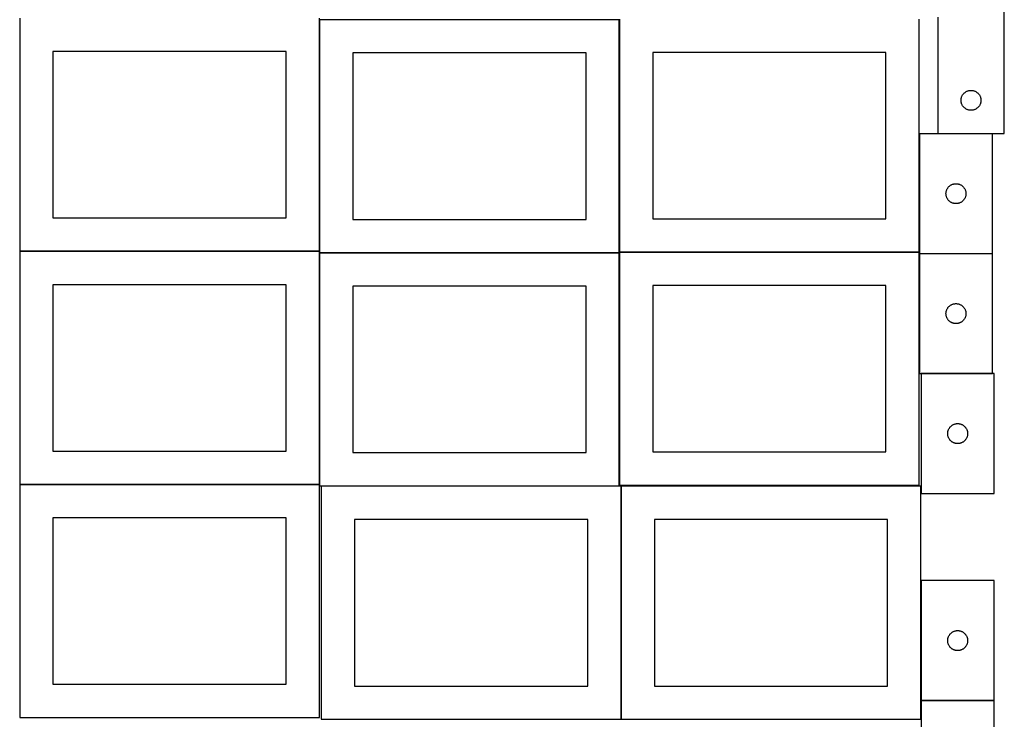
# Model space of a CAD drawing. Header units: millimetres. Extents: x 7 to 1493, y 7 to 2993.
# Tile 2 of 11: x 7 to 1485, y 1060 to 2111. Entities that reach past the tile are written whole.
import ezdxf

# ---------------------------------------------------------------- set-up
doc = ezdxf.new("R2010")
doc.units = ezdxf.units.MM
doc.layers.add('COMMON', color=5, linetype='CONTINUOUS', true_color=0x0000ff)
doc.layers.add('CUT', color=7, linetype='CONTINUOUS', true_color=0x000000)

msp = doc.modelspace()

# ---------------------------------------------------------------- linework, layer by layer
at = {"layer": 'COMMON'}
for p, q in [((456.737429, 1762.845504), (456.737429, 2110.660568)), ((906.93743, 1761.530979), (906.93743, 2110.660568)), ((1357.13743, 1939.358629), (1357.13743, 1761.530979)), ((1467.237431, 1939.45863), (1384.799976, 1939.45863)), ((456.637428, 1762.745504), (6.637428, 1762.745504)), ((456.737429, 1412.645503), (456.737429, 1760.460567)), ((906.837429, 1760.560568), (456.837429, 1760.560568)), ((906.93743, 1411.330978), (906.93743, 1760.460567)), ((1357.03743, 1761.430979), (907.03743, 1761.430979)), ((1357.13743, 1759.158628), (1357.13743, 1579.158628)), ((1357.237431, 1759.258628), (1467.237431, 1759.258628)), ((1467.237431, 1579.058628), (1359.774235, 1579.058628)), ((456.637428, 1412.545503), (6.637428, 1412.545503)), ((909.474234, 1059.774326), (909.474234, 1409.774326)), ((1359.674234, 1409.774326), (1359.674234, 1398.958627)), ((1359.674234, 1268.006772), (1359.674234, 1088.006772)), ((1359.674234, 1087.806771), (1359.674234, 1059.774326)), ((1469.774235, 1087.906772), (1359.774235, 1087.906772))]:
    msp.add_line(p, q, dxfattribs=at)
at = {"layer": 'CUT'}
for p, q in [((1484.799976, 1939.55863), (1484.799976, 2189.55863)), ((1384.799976, 2114.55863), (1384.799976, 1939.55863)), ((6.637428, 2112.845504), (6.637428, 1762.845504)), ((456.637428, 1762.845504), (456.637428, 2112.845504)), ((906.837429, 2110.660568), (456.837429, 2110.660568)), ((456.837429, 2110.660568), (456.837429, 1760.660568)), ((906.837429, 1760.660568), (906.837429, 2110.660568)), ((907.03743, 2111.530979), (907.03743, 1761.530979)), ((1357.03743, 1761.530979), (1357.03743, 2111.530979)), ((406.637428, 2062.845504), (56.637428, 2062.845504)), ((56.637428, 2062.845504), (56.637428, 1812.845504)), ((406.637428, 1812.845504), (406.637428, 2062.845504)), ((856.837429, 2060.660568), (506.837429, 2060.660568)), ((506.837429, 2060.660568), (506.837429, 1810.660568)), ((856.837429, 1810.660568), (856.837429, 2060.660568)), ((1307.03743, 2061.530979), (957.03743, 2061.530979)), ((957.03743, 2061.530979), (957.03743, 1811.530979)), ((1307.03743, 1811.530979), (1307.03743, 2061.530979)), ((1420.764223, 1994.849911), (1421.055222, 1995.565438)), ((1421.055222, 1995.565438), (1421.382669, 1996.265036)), ((1421.382669, 1996.265036), (1421.745697, 1996.946851)), ((1421.745697, 1996.946851), (1422.143342, 1997.609072)), ((1422.143342, 1997.609072), (1422.574551, 1998.249946)), ((1422.574551, 1998.249946), (1423.038179, 1998.867772)), ((1423.038179, 1998.867772), (1423.532997, 1999.460911)), ((1423.532997, 1999.460911), (1424.057693, 2000.027792)), ((1424.057693, 2000.027792), (1424.610876, 2000.56691)), ((1424.610876, 2000.56691), (1425.191078, 2001.076836)), ((1425.191078, 2001.076836), (1425.796761, 2001.556218)), ((1425.796761, 2001.556218), (1426.42632, 2002.003785)), ((1426.42632, 2002.003785), (1427.078084, 2002.418349)), ((1427.078084, 2002.418349), (1427.750325, 2002.798812)), ((1427.750325, 2002.798812), (1428.44126, 2003.144163)), ((1428.44126, 2003.144163), (1429.149057, 2003.453489)), ((1429.149057, 2003.453489), (1429.87184, 2003.725968)), ((1429.87184, 2003.725968), (1430.607691, 2003.960878)), ((1430.607691, 2003.960878), (1431.35466, 2004.157595)), ((1431.35466, 2004.157595), (1432.110764, 2004.315599)), ((1432.110764, 2004.315599), (1432.874, 2004.43447)), ((1432.874, 2004.43447), (1433.642344, 2004.513892)), ((1433.642344, 2004.513892), (1434.413757, 2004.553657)), ((1434.413757, 2004.553657), (1435.186194, 2004.553657)), ((1435.186194, 2004.553657), (1435.957608, 2004.513892)), ((1435.957608, 2004.513892), (1436.725951, 2004.43447)), ((1436.725951, 2004.43447), (1437.489187, 2004.315599)), ((1437.489187, 2004.315599), (1438.245292, 2004.157595)), ((1438.245292, 2004.157595), (1438.99226, 2003.960878)), ((1438.99226, 2003.960878), (1439.728111, 2003.725968)), ((1439.728111, 2003.725968), (1440.450894, 2003.453489)), ((1440.450894, 2003.453489), (1441.158692, 2003.144163)), ((1441.158692, 2003.144163), (1441.849627, 2002.798812)), ((1441.849627, 2002.798812), (1442.521868, 2002.418349)), ((1442.521868, 2002.418349), (1443.173632, 2002.003785)), ((1443.173632, 2002.003785), (1443.80319, 2001.556218)), ((1443.80319, 2001.556218), (1444.408873, 2001.076836)), ((1444.408873, 2001.076836), (1444.989076, 2000.56691)), ((1444.989076, 2000.56691), (1445.542259, 2000.027792)), ((1445.542259, 2000.027792), (1446.066955, 1999.460911)), ((1446.066955, 1999.460911), (1446.561773, 1998.867772)), ((1446.561773, 1998.867772), (1447.025401, 1998.249946)), ((1447.025401, 1998.249946), (1447.456609, 1997.609072)), ((1447.456609, 1997.609072), (1447.854254, 1996.946851)), ((1447.854254, 1996.946851), (1448.217282, 1996.265036)), ((1448.217282, 1996.265036), (1448.544729, 1995.565438)), ((1448.544729, 1995.565438), (1448.835728, 1994.849911)), ((1419.799976, 1989.55863), (1419.819864, 1990.330811)), ((1419.819864, 1988.786448), (1419.799976, 1989.55863)), ((1419.819864, 1990.330811), (1419.879478, 1991.100945)), ((1419.879478, 1988.016315), (1419.819864, 1988.786448)), ((1419.879478, 1991.100945), (1419.978657, 1991.866988)), ((1419.978657, 1987.250271), (1419.879478, 1988.016315)), ((1419.978657, 1991.866988), (1420.11714, 1992.626911)), ((1420.11714, 1986.490349), (1419.978657, 1987.250271)), ((1420.11714, 1992.626911), (1420.29456, 1993.378696)), ((1420.29456, 1985.738563), (1420.11714, 1986.490349)), ((1420.29456, 1993.378696), (1420.510445, 1994.120352)), ((1420.510445, 1984.996907), (1420.29456, 1985.738563)), ((1420.510445, 1994.120352), (1420.764223, 1994.849911)), ((1420.764223, 1984.267348), (1420.510445, 1984.996907)), ((1421.055222, 1983.551821), (1420.764223, 1984.267348)), ((1421.382669, 1982.852223), (1421.055222, 1983.551821)), ((1421.745697, 1982.170409), (1421.382669, 1982.852223)), ((1422.143342, 1981.508187), (1421.745697, 1982.170409)), ((1422.574551, 1980.867313), (1422.143342, 1981.508187)), ((1423.038179, 1980.249487), (1422.574551, 1980.867313)), ((1447.025401, 1980.867313), (1446.561773, 1980.249487)), ((1447.456609, 1981.508187), (1447.025401, 1980.867313)), ((1447.854254, 1982.170409), (1447.456609, 1981.508187)), ((1448.217282, 1982.852223), (1447.854254, 1982.170409)), ((1448.544729, 1983.551821), (1448.217282, 1982.852223)), ((1448.835728, 1984.267348), (1448.544729, 1983.551821)), ((1448.835728, 1994.849911), (1449.089506, 1994.120352)), ((1449.089506, 1984.996907), (1448.835728, 1984.267348)), ((1449.089506, 1994.120352), (1449.305392, 1993.378696)), ((1449.305392, 1985.738563), (1449.089506, 1984.996907)), ((1449.305392, 1993.378696), (1449.482811, 1992.626911)), ((1449.482811, 1986.490349), (1449.305392, 1985.738563)), ((1449.482811, 1992.626911), (1449.621294, 1991.866988)), ((1449.621294, 1987.250271), (1449.482811, 1986.490349)), ((1449.621294, 1991.866988), (1449.720474, 1991.100945)), ((1449.720474, 1988.016315), (1449.621294, 1987.250271)), ((1449.720474, 1991.100945), (1449.780087, 1990.330811)), ((1449.780087, 1988.786448), (1449.720474, 1988.016315)), ((1449.780087, 1990.330811), (1449.799976, 1989.55863)), ((1449.799976, 1989.55863), (1449.780087, 1988.786448)), ((1423.532997, 1979.656348), (1423.038179, 1980.249487)), ((1424.057693, 1979.089467), (1423.532997, 1979.656348)), ((1424.610876, 1978.550349), (1424.057693, 1979.089467)), ((1425.191078, 1978.040423), (1424.610876, 1978.550349)), ((1425.796761, 1977.561041), (1425.191078, 1978.040423)), ((1426.42632, 1977.113474), (1425.796761, 1977.561041)), ((1427.078084, 1976.69891), (1426.42632, 1977.113474)), ((1427.750325, 1976.318448), (1427.078084, 1976.69891)), ((1428.44126, 1975.973096), (1427.750325, 1976.318448)), ((1429.149057, 1975.66377), (1428.44126, 1975.973096)), ((1429.87184, 1975.391291), (1429.149057, 1975.66377)), ((1430.607691, 1975.156381), (1429.87184, 1975.391291)), ((1431.35466, 1974.959664), (1430.607691, 1975.156381)), ((1432.110764, 1974.80166), (1431.35466, 1974.959664)), ((1432.874, 1974.682789), (1432.110764, 1974.80166)), ((1433.642344, 1974.603367), (1432.874, 1974.682789)), ((1434.413757, 1974.563603), (1433.642344, 1974.603367)), ((1435.186194, 1974.563603), (1434.413757, 1974.563603)), ((1435.957608, 1974.603367), (1435.186194, 1974.563603)), ((1436.725951, 1974.682789), (1435.957608, 1974.603367)), ((1437.489187, 1974.80166), (1436.725951, 1974.682789)), ((1438.245292, 1974.959664), (1437.489187, 1974.80166)), ((1438.99226, 1975.156381), (1438.245292, 1974.959664)), ((1439.728111, 1975.391291), (1438.99226, 1975.156381)), ((1440.450894, 1975.66377), (1439.728111, 1975.391291)), ((1441.158692, 1975.973096), (1440.450894, 1975.66377)), ((1441.849627, 1976.318448), (1441.158692, 1975.973096)), ((1442.521868, 1976.69891), (1441.849627, 1976.318448)), ((1443.173632, 1977.113474), (1442.521868, 1976.69891)), ((1443.80319, 1977.561041), (1443.173632, 1977.113474)), ((1444.408873, 1978.040423), (1443.80319, 1977.561041)), ((1444.989076, 1978.550349), (1444.408873, 1978.040423)), ((1445.542259, 1979.089467), (1444.989076, 1978.550349)), ((1446.066955, 1979.656348), (1445.542259, 1979.089467)), ((1446.561773, 1980.249487), (1446.066955, 1979.656348)), ((1357.237431, 1939.358629), (1357.237431, 1759.358629)), ((1467.237431, 1939.358629), (1357.237431, 1939.358629)), ((1384.799976, 1939.55863), (1484.799976, 1939.55863)), ((1467.237431, 1759.358629), (1467.237431, 1939.358629)), ((1404.84921, 1862.412907), (1405.531024, 1862.775935)), ((1405.531024, 1862.775935), (1406.230622, 1863.103382)), ((1406.230622, 1863.103382), (1406.94615, 1863.394381)), ((1406.94615, 1863.394381), (1407.675708, 1863.648159)), ((1407.675708, 1863.648159), (1408.417364, 1863.864044)), ((1408.417364, 1863.864044), (1409.16915, 1864.041464)), ((1409.16915, 1864.041464), (1409.929072, 1864.179947)), ((1409.929072, 1864.179947), (1410.695116, 1864.279127)), ((1410.695116, 1864.279127), (1411.46525, 1864.33874)), ((1411.46525, 1864.33874), (1412.237431, 1864.358629)), ((1412.237431, 1864.358629), (1413.009612, 1864.33874)), ((1413.009612, 1864.33874), (1413.779746, 1864.279127)), ((1413.779746, 1864.279127), (1414.54579, 1864.179947)), ((1414.54579, 1864.179947), (1415.305712, 1864.041464)), ((1415.305712, 1864.041464), (1416.057498, 1863.864044)), ((1416.057498, 1863.864044), (1416.799153, 1863.648159)), ((1416.799153, 1863.648159), (1417.528712, 1863.394381)), ((1417.528712, 1863.394381), (1418.244239, 1863.103382)), ((1418.244239, 1863.103382), (1418.943838, 1862.775935)), ((1418.943838, 1862.775935), (1419.625652, 1862.412907)), ((1397.242404, 1849.744847), (1397.282168, 1850.51626)), ((1397.242404, 1848.97241), (1397.242404, 1849.744847)), ((1397.282168, 1848.200997), (1397.242404, 1848.97241)), ((1397.282168, 1850.51626), (1397.361591, 1851.284604)), ((1397.361591, 1847.432653), (1397.282168, 1848.200997)), ((1397.361591, 1851.284604), (1397.480462, 1852.04784)), ((1397.480462, 1852.04784), (1397.638465, 1852.803945)), ((1397.638465, 1852.803945), (1397.835183, 1853.550913)), ((1397.835183, 1853.550913), (1398.070092, 1854.286764)), ((1398.070092, 1854.286764), (1398.342571, 1855.009547)), ((1398.342571, 1855.009547), (1398.651897, 1855.717344)), ((1398.651897, 1855.717344), (1398.997249, 1856.40828)), ((1398.997249, 1856.40828), (1399.377711, 1857.080521)), ((1399.377711, 1857.080521), (1399.792276, 1857.732284)), ((1399.792276, 1857.732284), (1400.239842, 1858.361843)), ((1400.239842, 1858.361843), (1400.719224, 1858.967526)), ((1400.719224, 1858.967526), (1401.22915, 1859.547729)), ((1401.22915, 1859.547729), (1401.768269, 1860.100911)), ((1401.768269, 1860.100911), (1402.335149, 1860.625608)), ((1402.335149, 1860.625608), (1402.928289, 1861.120426)), ((1402.928289, 1861.120426), (1403.546114, 1861.584054)), ((1403.546114, 1861.584054), (1404.186988, 1862.015262)), ((1404.186988, 1862.015262), (1404.84921, 1862.412907)), ((1419.625652, 1862.412907), (1420.287874, 1862.015262)), ((1420.287874, 1862.015262), (1420.928747, 1861.584054)), ((1420.928747, 1861.584054), (1421.546573, 1861.120426)), ((1421.546573, 1861.120426), (1422.139713, 1860.625608)), ((1422.139713, 1860.625608), (1422.706593, 1860.100911)), ((1422.706593, 1860.100911), (1423.245711, 1859.547729)), ((1423.245711, 1859.547729), (1423.755638, 1858.967526)), ((1423.755638, 1858.967526), (1424.23502, 1858.361843)), ((1424.23502, 1858.361843), (1424.682586, 1857.732284)), ((1424.682586, 1857.732284), (1425.09715, 1857.080521)), ((1425.09715, 1857.080521), (1425.477613, 1856.40828)), ((1425.477613, 1856.40828), (1425.822965, 1855.717344)), ((1425.822965, 1855.717344), (1426.13229, 1855.009547)), ((1426.13229, 1855.009547), (1426.404769, 1854.286764)), ((1426.404769, 1854.286764), (1426.639679, 1853.550913)), ((1426.639679, 1853.550913), (1426.836397, 1852.803945)), ((1426.836397, 1852.803945), (1426.9944, 1852.04784)), ((1426.9944, 1852.04784), (1427.113271, 1851.284604)), ((1427.113271, 1851.284604), (1427.192694, 1850.51626)), ((1427.192694, 1848.200997), (1427.113271, 1847.432653)), ((1427.192694, 1850.51626), (1427.232458, 1849.744847)), ((1427.232458, 1848.97241), (1427.192694, 1848.200997)), ((1427.232458, 1849.744847), (1427.232458, 1848.97241)), ((1397.480462, 1846.669417), (1397.361591, 1847.432653)), ((1397.638465, 1845.913312), (1397.480462, 1846.669417)), ((1397.835183, 1845.166344), (1397.638465, 1845.913312)), ((1398.070092, 1844.430493), (1397.835183, 1845.166344)), ((1398.342571, 1843.70771), (1398.070092, 1844.430493)), ((1398.651897, 1842.999913), (1398.342571, 1843.70771)), ((1398.997249, 1842.308977), (1398.651897, 1842.999913)), ((1399.377711, 1841.636737), (1398.997249, 1842.308977)), ((1399.792276, 1840.984973), (1399.377711, 1841.636737)), ((1400.239842, 1840.355414), (1399.792276, 1840.984973)), ((1400.719224, 1839.749731), (1400.239842, 1840.355414)), ((1401.22915, 1839.169528), (1400.719224, 1839.749731)), ((1401.768269, 1838.616346), (1401.22915, 1839.169528)), ((1402.335149, 1838.09165), (1401.768269, 1838.616346)), ((1402.928289, 1837.596831), (1402.335149, 1838.09165)), ((1403.546114, 1837.133203), (1402.928289, 1837.596831)), ((1404.186988, 1836.701995), (1403.546114, 1837.133203)), ((1404.84921, 1836.30435), (1404.186988, 1836.701995)), ((1405.531024, 1835.941322), (1404.84921, 1836.30435)), ((1406.230622, 1835.613875), (1405.531024, 1835.941322)), ((1406.94615, 1835.322876), (1406.230622, 1835.613875)), ((1407.675708, 1835.069098), (1406.94615, 1835.322876)), ((1408.417364, 1834.853213), (1407.675708, 1835.069098)), ((1409.16915, 1834.675793), (1408.417364, 1834.853213)), ((1409.929072, 1834.53731), (1409.16915, 1834.675793)), ((1410.695116, 1834.43813), (1409.929072, 1834.53731)), ((1411.46525, 1834.378517), (1410.695116, 1834.43813)), ((1412.237431, 1834.358629), (1411.46525, 1834.378517)), ((1413.009612, 1834.378517), (1412.237431, 1834.358629)), ((1413.779746, 1834.43813), (1413.009612, 1834.378517)), ((1414.54579, 1834.53731), (1413.779746, 1834.43813)), ((1415.305712, 1834.675793), (1414.54579, 1834.53731)), ((1416.057498, 1834.853213), (1415.305712, 1834.675793)), ((1416.799153, 1835.069098), (1416.057498, 1834.853213)), ((1417.528712, 1835.322876), (1416.799153, 1835.069098)), ((1418.244239, 1835.613875), (1417.528712, 1835.322876)), ((1418.943838, 1835.941322), (1418.244239, 1835.613875)), ((1419.625652, 1836.30435), (1418.943838, 1835.941322)), ((1420.287874, 1836.701995), (1419.625652, 1836.30435)), ((1420.928747, 1837.133203), (1420.287874, 1836.701995)), ((1421.546573, 1837.596831), (1420.928747, 1837.133203)), ((1422.139713, 1838.09165), (1421.546573, 1837.596831)), ((1422.706593, 1838.616346), (1422.139713, 1838.09165)), ((1423.245711, 1839.169528), (1422.706593, 1838.616346)), ((1423.755638, 1839.749731), (1423.245711, 1839.169528)), ((1424.23502, 1840.355414), (1423.755638, 1839.749731)), ((1424.682586, 1840.984973), (1424.23502, 1840.355414)), ((1425.09715, 1841.636737), (1424.682586, 1840.984973)), ((1425.477613, 1842.308977), (1425.09715, 1841.636737)), ((1425.822965, 1842.999913), (1425.477613, 1842.308977)), ((1426.13229, 1843.70771), (1425.822965, 1842.999913)), ((1426.404769, 1844.430493), (1426.13229, 1843.70771)), ((1426.639679, 1845.166344), (1426.404769, 1844.430493)), ((1426.836397, 1845.913312), (1426.639679, 1845.166344)), ((1426.9944, 1846.669417), (1426.836397, 1845.913312)), ((1427.113271, 1847.432653), (1426.9944, 1846.669417)), ((56.637428, 1812.845504), (406.637428, 1812.845504)), ((506.837429, 1810.660568), (856.837429, 1810.660568)), ((957.03743, 1811.530979), (1307.03743, 1811.530979)), ((6.637428, 1762.845504), (456.637428, 1762.845504)), ((456.637428, 1762.645503), (6.637428, 1762.645503)), ((6.637428, 1762.645503), (6.637428, 1412.645503)), ((456.637428, 1412.645503), (456.637428, 1762.645503)), ((456.837429, 1760.660568), (906.837429, 1760.660568)), ((906.837429, 1760.460567), (456.837429, 1760.460567)), ((456.837429, 1760.460567), (456.837429, 1410.460567)), ((906.837429, 1410.460567), (906.837429, 1760.460567)), ((907.03743, 1761.530979), (1357.03743, 1761.530979)), ((1357.03743, 1761.330978), (907.03743, 1761.330978)), ((907.03743, 1761.330978), (907.03743, 1411.330978)), ((1357.03743, 1411.330978), (1357.03743, 1761.330978)), ((1357.237431, 1759.358629), (1467.237431, 1759.358629)), ((1357.237431, 1759.158628), (1357.237431, 1579.158628)), ((1467.237431, 1759.158628), (1357.237431, 1759.158628)), ((1467.237431, 1579.158628), (1467.237431, 1759.158628)), ((406.637428, 1712.645503), (56.637428, 1712.645503)), ((56.637428, 1712.645503), (56.637428, 1462.645503)), ((406.637428, 1462.645503), (406.637428, 1712.645503)), ((856.837429, 1710.460567), (506.837429, 1710.460567)), ((506.837429, 1710.460567), (506.837429, 1460.460567)), ((856.837429, 1460.460567), (856.837429, 1710.460567)), ((1307.03743, 1711.330978), (957.03743, 1711.330978)), ((957.03743, 1711.330978), (957.03743, 1461.330978)), ((1307.03743, 1461.330978), (1307.03743, 1711.330978)), ((1397.282168, 1670.316259), (1397.361591, 1671.084603)), ((1397.361591, 1671.084603), (1397.480462, 1671.847839)), ((1397.480462, 1671.847839), (1397.638465, 1672.603944)), ((1397.638465, 1672.603944), (1397.835183, 1673.350912)), ((1397.835183, 1673.350912), (1398.070092, 1674.086763)), ((1398.070092, 1674.086763), (1398.342571, 1674.809546)), ((1398.342571, 1674.809546), (1398.651897, 1675.517343)), ((1398.651897, 1675.517343), (1398.997249, 1676.208279)), ((1398.997249, 1676.208279), (1399.377711, 1676.88052)), ((1399.377711, 1676.88052), (1399.792276, 1677.532283)), ((1399.792276, 1677.532283), (1400.239842, 1678.161842)), ((1400.239842, 1678.161842), (1400.719224, 1678.767525)), ((1400.719224, 1678.767525), (1401.22915, 1679.347728)), ((1401.22915, 1679.347728), (1401.768269, 1679.90091)), ((1401.768269, 1679.90091), (1402.335149, 1680.425607)), ((1402.335149, 1680.425607), (1402.928289, 1680.920425)), ((1402.928289, 1680.920425), (1403.546114, 1681.384053)), ((1403.546114, 1681.384053), (1404.186988, 1681.815261)), ((1404.186988, 1681.815261), (1404.84921, 1682.212906)), ((1404.84921, 1682.212906), (1405.531024, 1682.575934)), ((1405.531024, 1682.575934), (1406.230622, 1682.903381)), ((1406.230622, 1682.903381), (1406.94615, 1683.19438)), ((1406.94615, 1683.19438), (1407.675708, 1683.448158)), ((1407.675708, 1683.448158), (1408.417364, 1683.664043)), ((1408.417364, 1683.664043), (1409.16915, 1683.841463)), ((1409.16915, 1683.841463), (1409.929072, 1683.979946)), ((1409.929072, 1683.979946), (1410.695116, 1684.079126)), ((1410.695116, 1684.079126), (1411.46525, 1684.138739)), ((1411.46525, 1684.138739), (1412.237431, 1684.158628)), ((1412.237431, 1684.158628), (1413.009612, 1684.138739)), ((1413.009612, 1684.138739), (1413.779746, 1684.079126)), ((1413.779746, 1684.079126), (1414.54579, 1683.979946)), ((1414.54579, 1683.979946), (1415.305712, 1683.841463)), ((1415.305712, 1683.841463), (1416.057498, 1683.664043)), ((1416.057498, 1683.664043), (1416.799153, 1683.448158)), ((1416.799153, 1683.448158), (1417.528712, 1683.19438)), ((1417.528712, 1683.19438), (1418.244239, 1682.903381)), ((1418.244239, 1682.903381), (1418.943838, 1682.575934)), ((1418.943838, 1682.575934), (1419.625652, 1682.212906)), ((1419.625652, 1682.212906), (1420.287874, 1681.815261)), ((1420.287874, 1681.815261), (1420.928747, 1681.384053)), ((1420.928747, 1681.384053), (1421.546573, 1680.920425)), ((1421.546573, 1680.920425), (1422.139713, 1680.425607)), ((1422.139713, 1680.425607), (1422.706593, 1679.90091)), ((1422.706593, 1679.90091), (1423.245711, 1679.347728)), ((1423.245711, 1679.347728), (1423.755638, 1678.767525)), ((1423.755638, 1678.767525), (1424.23502, 1678.161842)), ((1424.23502, 1678.161842), (1424.682586, 1677.532283)), ((1424.682586, 1677.532283), (1425.09715, 1676.88052)), ((1425.09715, 1676.88052), (1425.477613, 1676.208279)), ((1425.477613, 1676.208279), (1425.822965, 1675.517343)), ((1425.822965, 1675.517343), (1426.13229, 1674.809546)), ((1426.13229, 1674.809546), (1426.404769, 1674.086763)), ((1426.404769, 1674.086763), (1426.639679, 1673.350912)), ((1426.639679, 1673.350912), (1426.836397, 1672.603944)), ((1426.836397, 1672.603944), (1426.9944, 1671.847839)), ((1426.9944, 1671.847839), (1427.113271, 1671.084603)), ((1427.113271, 1671.084603), (1427.192694, 1670.316259)), ((1397.242404, 1669.544846), (1397.282168, 1670.316259)), ((1397.242404, 1668.772409), (1397.242404, 1669.544846)), ((1397.282168, 1668.000996), (1397.242404, 1668.772409)), ((1397.361591, 1667.232652), (1397.282168, 1668.000996)), ((1397.480462, 1666.469416), (1397.361591, 1667.232652)), ((1397.638465, 1665.713311), (1397.480462, 1666.469416)), ((1397.835183, 1664.966343), (1397.638465, 1665.713311)), ((1398.070092, 1664.230492), (1397.835183, 1664.966343)), ((1398.342571, 1663.507709), (1398.070092, 1664.230492)), ((1398.651897, 1662.799912), (1398.342571, 1663.507709)), ((1398.997249, 1662.108976), (1398.651897, 1662.799912)), ((1399.377711, 1661.436736), (1398.997249, 1662.108976)), ((1399.792276, 1660.784972), (1399.377711, 1661.436736)), ((1400.239842, 1660.155413), (1399.792276, 1660.784972)), ((1400.719224, 1659.54973), (1400.239842, 1660.155413)), ((1401.22915, 1658.969527), (1400.719224, 1659.54973)), ((1401.768269, 1658.416345), (1401.22915, 1658.969527)), ((1402.335149, 1657.891649), (1401.768269, 1658.416345)), ((1402.928289, 1657.39683), (1402.335149, 1657.891649)), ((1403.546114, 1656.933202), (1402.928289, 1657.39683)), ((1404.186988, 1656.501994), (1403.546114, 1656.933202)), ((1404.84921, 1656.104349), (1404.186988, 1656.501994)), ((1405.531024, 1655.741321), (1404.84921, 1656.104349)), ((1406.230622, 1655.413874), (1405.531024, 1655.741321)), ((1418.943838, 1655.741321), (1418.244239, 1655.413874)), ((1419.625652, 1656.104349), (1418.943838, 1655.741321)), ((1420.287874, 1656.501994), (1419.625652, 1656.104349)), ((1420.928747, 1656.933202), (1420.287874, 1656.501994)), ((1421.546573, 1657.39683), (1420.928747, 1656.933202)), ((1422.139713, 1657.891649), (1421.546573, 1657.39683)), ((1422.706593, 1658.416345), (1422.139713, 1657.891649)), ((1423.245711, 1658.969527), (1422.706593, 1658.416345)), ((1423.755638, 1659.54973), (1423.245711, 1658.969527)), ((1424.23502, 1660.155413), (1423.755638, 1659.54973)), ((1424.682586, 1660.784972), (1424.23502, 1660.155413)), ((1425.09715, 1661.436736), (1424.682586, 1660.784972)), ((1425.477613, 1662.108976), (1425.09715, 1661.436736)), ((1425.822965, 1662.799912), (1425.477613, 1662.108976)), ((1426.13229, 1663.507709), (1425.822965, 1662.799912)), ((1426.404769, 1664.230492), (1426.13229, 1663.507709)), ((1426.639679, 1664.966343), (1426.404769, 1664.230492)), ((1426.836397, 1665.713311), (1426.639679, 1664.966343)), ((1426.9944, 1666.469416), (1426.836397, 1665.713311)), ((1427.113271, 1667.232652), (1426.9944, 1666.469416)), ((1427.192694, 1668.000996), (1427.113271, 1667.232652)), ((1427.192694, 1670.316259), (1427.232458, 1669.544846)), ((1427.232458, 1668.772409), (1427.192694, 1668.000996)), ((1427.232458, 1669.544846), (1427.232458, 1668.772409)), ((1406.94615, 1655.122875), (1406.230622, 1655.413874)), ((1407.675708, 1654.869097), (1406.94615, 1655.122875)), ((1408.417364, 1654.653212), (1407.675708, 1654.869097)), ((1409.16915, 1654.475792), (1408.417364, 1654.653212)), ((1409.929072, 1654.337309), (1409.16915, 1654.475792)), ((1410.695116, 1654.238129), (1409.929072, 1654.337309)), ((1411.46525, 1654.178516), (1410.695116, 1654.238129)), ((1412.237431, 1654.158628), (1411.46525, 1654.178516)), ((1413.009612, 1654.178516), (1412.237431, 1654.158628)), ((1413.779746, 1654.238129), (1413.009612, 1654.178516)), ((1414.54579, 1654.337309), (1413.779746, 1654.238129)), ((1415.305712, 1654.475792), (1414.54579, 1654.337309)), ((1416.057498, 1654.653212), (1415.305712, 1654.475792)), ((1416.799153, 1654.869097), (1416.057498, 1654.653212)), ((1417.528712, 1655.122875), (1416.799153, 1654.869097)), ((1418.244239, 1655.413874), (1417.528712, 1655.122875)), ((1357.237431, 1579.158628), (1467.237431, 1579.158628)), ((1359.774235, 1578.958627), (1359.774235, 1398.958627)), ((1469.774235, 1578.958627), (1359.774235, 1578.958627)), ((1469.774235, 1398.958627), (1469.774235, 1578.958627)), ((1400.17527, 1492.403943), (1400.371987, 1493.150911)), ((1400.371987, 1493.150911), (1400.606897, 1493.886762)), ((1400.606897, 1493.886762), (1400.879376, 1494.609545)), ((1400.879376, 1494.609545), (1401.188701, 1495.317342)), ((1401.188701, 1495.317342), (1401.534053, 1496.008278)), ((1401.534053, 1496.008278), (1401.914516, 1496.680519)), ((1401.914516, 1496.680519), (1402.32908, 1497.332282)), ((1402.32908, 1497.332282), (1402.776646, 1497.961841)), ((1402.776646, 1497.961841), (1403.256028, 1498.567524)), ((1403.256028, 1498.567524), (1403.765955, 1499.147727)), ((1403.765955, 1499.147727), (1404.305073, 1499.700909)), ((1404.305073, 1499.700909), (1404.871953, 1500.225606)), ((1404.871953, 1500.225606), (1405.465093, 1500.720424)), ((1405.465093, 1500.720424), (1406.082919, 1501.184052)), ((1406.082919, 1501.184052), (1406.723792, 1501.61526)), ((1406.723792, 1501.61526), (1407.386014, 1502.012905)), ((1407.386014, 1502.012905), (1408.067828, 1502.375933)), ((1408.067828, 1502.375933), (1408.767427, 1502.70338)), ((1408.767427, 1502.70338), (1409.482954, 1502.994379)), ((1409.482954, 1502.994379), (1410.212513, 1503.248157)), ((1410.212513, 1503.248157), (1410.954168, 1503.464042)), ((1410.954168, 1503.464042), (1411.705954, 1503.641462)), ((1411.705954, 1503.641462), (1412.465876, 1503.779945)), ((1412.465876, 1503.779945), (1413.23192, 1503.879125)), ((1413.23192, 1503.879125), (1414.002054, 1503.938738)), ((1414.002054, 1503.938738), (1414.774235, 1503.958627)), ((1414.774235, 1503.958627), (1415.546416, 1503.938738)), ((1415.546416, 1503.938738), (1416.31655, 1503.879125)), ((1416.31655, 1503.879125), (1417.082594, 1503.779945)), ((1417.082594, 1503.779945), (1417.842516, 1503.641462)), ((1417.842516, 1503.641462), (1418.594302, 1503.464042)), ((1418.594302, 1503.464042), (1419.335958, 1503.248157)), ((1419.335958, 1503.248157), (1420.065516, 1502.994379)), ((1420.065516, 1502.994379), (1420.781044, 1502.70338)), ((1420.781044, 1502.70338), (1421.480642, 1502.375933)), ((1421.480642, 1502.375933), (1422.162456, 1502.012905)), ((1422.162456, 1502.012905), (1422.824678, 1501.61526)), ((1422.824678, 1501.61526), (1423.465552, 1501.184052)), ((1423.465552, 1501.184052), (1424.083377, 1500.720424)), ((1424.083377, 1500.720424), (1424.676517, 1500.225606)), ((1424.676517, 1500.225606), (1425.243397, 1499.700909)), ((1425.243397, 1499.700909), (1425.782516, 1499.147727)), ((1425.782516, 1499.147727), (1426.292442, 1498.567524)), ((1426.292442, 1498.567524), (1426.771824, 1497.961841)), ((1426.771824, 1497.961841), (1427.21939, 1497.332282)), ((1427.21939, 1497.332282), (1427.633955, 1496.680519)), ((1427.633955, 1496.680519), (1428.014417, 1496.008278)), ((1428.014417, 1496.008278), (1428.359769, 1495.317342)), ((1428.359769, 1495.317342), (1428.669095, 1494.609545)), ((1428.669095, 1494.609545), (1428.941574, 1493.886762)), ((1428.941574, 1493.886762), (1429.176483, 1493.150911)), ((1429.176483, 1493.150911), (1429.373201, 1492.403943)), ((1399.779208, 1489.344845), (1399.818972, 1490.116258)), ((1399.779208, 1488.572408), (1399.779208, 1489.344845)), ((1399.818972, 1487.800995), (1399.779208, 1488.572408)), ((1399.818972, 1490.116258), (1399.898395, 1490.884602)), ((1399.898395, 1487.032651), (1399.818972, 1487.800995)), ((1399.898395, 1490.884602), (1400.017266, 1491.647838)), ((1400.017266, 1486.269415), (1399.898395, 1487.032651)), ((1400.017266, 1491.647838), (1400.17527, 1492.403943)), ((1400.17527, 1485.51331), (1400.017266, 1486.269415)), ((1400.371987, 1484.766342), (1400.17527, 1485.51331)), ((1400.606897, 1484.030491), (1400.371987, 1484.766342)), ((1400.879376, 1483.307708), (1400.606897, 1484.030491)), ((1401.188701, 1482.599911), (1400.879376, 1483.307708)), ((1401.534053, 1481.908975), (1401.188701, 1482.599911)), ((1401.914516, 1481.236735), (1401.534053, 1481.908975)), ((1402.32908, 1480.584971), (1401.914516, 1481.236735)), ((1402.776646, 1479.955412), (1402.32908, 1480.584971)), ((1403.256028, 1479.349729), (1402.776646, 1479.955412)), ((1403.765955, 1478.769526), (1403.256028, 1479.349729)), ((1404.305073, 1478.216344), (1403.765955, 1478.769526)), ((1404.871953, 1477.691648), (1404.305073, 1478.216344)), ((1425.243397, 1478.216344), (1424.676517, 1477.691648)), ((1425.782516, 1478.769526), (1425.243397, 1478.216344)), ((1426.292442, 1479.349729), (1425.782516, 1478.769526)), ((1426.771824, 1479.955412), (1426.292442, 1479.349729)), ((1427.21939, 1480.584971), (1426.771824, 1479.955412)), ((1427.633955, 1481.236735), (1427.21939, 1480.584971)), ((1428.014417, 1481.908975), (1427.633955, 1481.236735)), ((1428.359769, 1482.599911), (1428.014417, 1481.908975)), ((1428.669095, 1483.307708), (1428.359769, 1482.599911)), ((1428.941574, 1484.030491), (1428.669095, 1483.307708)), ((1429.176483, 1484.766342), (1428.941574, 1484.030491)), ((1429.373201, 1485.51331), (1429.176483, 1484.766342)), ((1429.373201, 1492.403943), (1429.531204, 1491.647838)), ((1429.531204, 1486.269415), (1429.373201, 1485.51331)), ((1429.531204, 1491.647838), (1429.650075, 1490.884602)), ((1429.650075, 1487.032651), (1429.531204, 1486.269415)), ((1429.650075, 1490.884602), (1429.729498, 1490.116258)), ((1429.729498, 1487.800995), (1429.650075, 1487.032651)), ((1429.729498, 1490.116258), (1429.769262, 1489.344845)), ((1429.769262, 1488.572408), (1429.729498, 1487.800995)), ((1429.769262, 1489.344845), (1429.769262, 1488.572408)), ((1405.465093, 1477.196829), (1404.871953, 1477.691648)), ((1406.082919, 1476.733201), (1405.465093, 1477.196829)), ((1406.723792, 1476.301993), (1406.082919, 1476.733201)), ((1407.386014, 1475.904348), (1406.723792, 1476.301993)), ((1408.067828, 1475.54132), (1407.386014, 1475.904348)), ((1408.767427, 1475.213873), (1408.067828, 1475.54132)), ((1409.482954, 1474.922874), (1408.767427, 1475.213873)), ((1410.212513, 1474.669096), (1409.482954, 1474.922874)), ((1410.954168, 1474.453211), (1410.212513, 1474.669096)), ((1411.705954, 1474.275791), (1410.954168, 1474.453211)), ((1412.465876, 1474.137308), (1411.705954, 1474.275791)), ((1413.23192, 1474.038128), (1412.465876, 1474.137308)), ((1414.002054, 1473.978515), (1413.23192, 1474.038128)), ((1414.774235, 1473.958627), (1414.002054, 1473.978515)), ((1415.546416, 1473.978515), (1414.774235, 1473.958627)), ((1416.31655, 1474.038128), (1415.546416, 1473.978515)), ((1417.082594, 1474.137308), (1416.31655, 1474.038128)), ((1417.842516, 1474.275791), (1417.082594, 1474.137308)), ((1418.594302, 1474.453211), (1417.842516, 1474.275791)), ((1419.335958, 1474.669096), (1418.594302, 1474.453211)), ((1420.065516, 1474.922874), (1419.335958, 1474.669096)), ((1420.781044, 1475.213873), (1420.065516, 1474.922874)), ((1421.480642, 1475.54132), (1420.781044, 1475.213873)), ((1422.162456, 1475.904348), (1421.480642, 1475.54132)), ((1422.824678, 1476.301993), (1422.162456, 1475.904348)), ((1423.465552, 1476.733201), (1422.824678, 1476.301993)), ((1424.083377, 1477.196829), (1423.465552, 1476.733201)), ((1424.676517, 1477.691648), (1424.083377, 1477.196829)), ((56.637428, 1462.645503), (406.637428, 1462.645503)), ((506.837429, 1460.460567), (856.837429, 1460.460567)), ((957.03743, 1461.330978), (1307.03743, 1461.330978)), ((6.637428, 1412.645503), (456.637428, 1412.645503)), ((456.637428, 1412.445502), (6.637428, 1412.445502)), ((6.637428, 1412.445502), (6.637428, 1062.445502)), ((456.637428, 1062.445502), (456.637428, 1412.445502)), ((456.837429, 1410.460567), (906.837429, 1410.460567)), ((909.374233, 1409.774326), (459.374233, 1409.774326)), ((459.374233, 1409.774326), (459.374233, 1059.774326)), ((907.03743, 1411.330978), (1357.03743, 1411.330978)), ((909.374233, 1059.774326), (909.374233, 1409.774326)), ((1359.574234, 1409.774326), (909.574234, 1409.774326)), ((909.574234, 1409.774326), (909.574234, 1059.774326)), ((1359.574234, 1059.774326), (1359.574234, 1409.774326)), ((1359.774235, 1398.958627), (1469.774235, 1398.958627)), ((406.637428, 1362.445502), (56.637428, 1362.445502)), ((56.637428, 1362.445502), (56.637428, 1112.445502)), ((406.637428, 1112.445502), (406.637428, 1362.445502)), ((859.374233, 1359.774326), (509.374233, 1359.774326)), ((509.374233, 1359.774326), (509.374233, 1109.774326)), ((859.374233, 1109.774326), (859.374233, 1359.774326)), ((1309.574234, 1359.774326), (959.574234, 1359.774326)), ((959.574234, 1359.774326), (959.574234, 1109.774326)), ((1309.574234, 1109.774326), (1309.574234, 1359.774326)), ((1359.774235, 1268.006772), (1359.774235, 1088.006772)), ((1469.774235, 1268.006772), (1359.774235, 1268.006772)), ((1469.774235, 1088.006772), (1469.774235, 1268.006772)), ((1400.371987, 1182.199057), (1400.606897, 1182.934908)), ((1400.606897, 1182.934908), (1400.879376, 1183.65769)), ((1400.879376, 1183.65769), (1401.188701, 1184.365488)), ((1401.188701, 1184.365488), (1401.534053, 1185.056423)), ((1401.534053, 1185.056423), (1401.914516, 1185.728664)), ((1401.914516, 1185.728664), (1402.32908, 1186.380428)), ((1402.32908, 1186.380428), (1402.776646, 1187.009986)), ((1402.776646, 1187.009986), (1403.256028, 1187.61567)), ((1403.256028, 1187.61567), (1403.765955, 1188.195872)), ((1403.765955, 1188.195872), (1404.305073, 1188.749055)), ((1404.305073, 1188.749055), (1404.871953, 1189.273751)), ((1404.871953, 1189.273751), (1405.465093, 1189.768569)), ((1405.465093, 1189.768569), (1406.082919, 1190.232197)), ((1406.082919, 1190.232197), (1406.723792, 1190.663405)), ((1406.723792, 1190.663405), (1407.386014, 1191.061051)), ((1407.386014, 1191.061051), (1408.067828, 1191.424078)), ((1408.067828, 1191.424078), (1408.767427, 1191.751526)), ((1408.767427, 1191.751526), (1409.482954, 1192.042524)), ((1409.482954, 1192.042524), (1410.212513, 1192.296303)), ((1410.212513, 1192.296303), (1410.954168, 1192.512188)), ((1410.954168, 1192.512188), (1411.705954, 1192.689607)), ((1411.705954, 1192.689607), (1412.465876, 1192.828091)), ((1412.465876, 1192.828091), (1413.23192, 1192.92727)), ((1413.23192, 1192.92727), (1414.002054, 1192.986883)), ((1414.002054, 1192.986883), (1414.774235, 1193.006772)), ((1414.774235, 1193.006772), (1415.546416, 1192.986883)), ((1415.546416, 1192.986883), (1416.31655, 1192.92727)), ((1416.31655, 1192.92727), (1417.082594, 1192.828091)), ((1417.082594, 1192.828091), (1417.842516, 1192.689607)), ((1417.842516, 1192.689607), (1418.594302, 1192.512188)), ((1418.594302, 1192.512188), (1419.335958, 1192.296303)), ((1419.335958, 1192.296303), (1420.065516, 1192.042524)), ((1420.065516, 1192.042524), (1420.781044, 1191.751526)), ((1420.781044, 1191.751526), (1421.480642, 1191.424078)), ((1421.480642, 1191.424078), (1422.162456, 1191.061051)), ((1422.162456, 1191.061051), (1422.824678, 1190.663405)), ((1422.824678, 1190.663405), (1423.465552, 1190.232197)), ((1423.465552, 1190.232197), (1424.083377, 1189.768569)), ((1424.083377, 1189.768569), (1424.676517, 1189.273751)), ((1424.676517, 1189.273751), (1425.243397, 1188.749055)), ((1425.243397, 1188.749055), (1425.782516, 1188.195872)), ((1425.782516, 1188.195872), (1426.292442, 1187.61567)), ((1426.292442, 1187.61567), (1426.771824, 1187.009986)), ((1426.771824, 1187.009986), (1427.21939, 1186.380428)), ((1427.21939, 1186.380428), (1427.633955, 1185.728664)), ((1427.633955, 1185.728664), (1428.014417, 1185.056423)), ((1428.014417, 1185.056423), (1428.359769, 1184.365488)), ((1428.359769, 1184.365488), (1428.669095, 1183.65769)), ((1428.669095, 1183.65769), (1428.941574, 1182.934908)), ((1428.941574, 1182.934908), (1429.176483, 1182.199057)), ((1399.779208, 1178.392991), (1399.818972, 1179.164404)), ((1399.779208, 1177.620553), (1399.779208, 1178.392991)), ((1399.818972, 1176.84914), (1399.779208, 1177.620553)), ((1399.818972, 1179.164404), (1399.898395, 1179.932747)), ((1399.898395, 1176.080797), (1399.818972, 1176.84914)), ((1399.898395, 1179.932747), (1400.017266, 1180.695983)), ((1400.017266, 1175.317561), (1399.898395, 1176.080797)), ((1400.017266, 1180.695983), (1400.17527, 1181.452088)), ((1400.17527, 1174.561456), (1400.017266, 1175.317561)), ((1400.17527, 1181.452088), (1400.371987, 1182.199057)), ((1400.371987, 1173.814488), (1400.17527, 1174.561456)), ((1400.606897, 1173.078636), (1400.371987, 1173.814488)), ((1400.879376, 1172.355854), (1400.606897, 1173.078636)), ((1401.188701, 1171.648056), (1400.879376, 1172.355854)), ((1401.534053, 1170.957121), (1401.188701, 1171.648056)), ((1401.914516, 1170.28488), (1401.534053, 1170.957121)), ((1402.32908, 1169.633116), (1401.914516, 1170.28488)), ((1402.776646, 1169.003558), (1402.32908, 1169.633116)), ((1403.256028, 1168.397874), (1402.776646, 1169.003558)), ((1403.765955, 1167.817672), (1403.256028, 1168.397874)), ((1404.305073, 1167.264489), (1403.765955, 1167.817672)), ((1425.782516, 1167.817672), (1425.243397, 1167.264489)), ((1426.292442, 1168.397874), (1425.782516, 1167.817672)), ((1426.771824, 1169.003558), (1426.292442, 1168.397874)), ((1427.21939, 1169.633116), (1426.771824, 1169.003558)), ((1427.633955, 1170.28488), (1427.21939, 1169.633116)), ((1428.014417, 1170.957121), (1427.633955, 1170.28488)), ((1428.359769, 1171.648056), (1428.014417, 1170.957121)), ((1428.669095, 1172.355854), (1428.359769, 1171.648056)), ((1428.941574, 1173.078636), (1428.669095, 1172.355854)), ((1429.176483, 1173.814488), (1428.941574, 1173.078636)), ((1429.176483, 1182.199057), (1429.373201, 1181.452088)), ((1429.373201, 1174.561456), (1429.176483, 1173.814488)), ((1429.373201, 1181.452088), (1429.531204, 1180.695983)), ((1429.531204, 1175.317561), (1429.373201, 1174.561456)), ((1429.531204, 1180.695983), (1429.650075, 1179.932747)), ((1429.650075, 1176.080797), (1429.531204, 1175.317561)), ((1429.650075, 1179.932747), (1429.729498, 1179.164404)), ((1429.729498, 1176.84914), (1429.650075, 1176.080797)), ((1429.729498, 1179.164404), (1429.769262, 1178.392991)), ((1429.769262, 1177.620553), (1429.729498, 1176.84914)), ((1429.769262, 1178.392991), (1429.769262, 1177.620553)), ((1404.871953, 1166.739793), (1404.305073, 1167.264489)), ((1405.465093, 1166.244975), (1404.871953, 1166.739793)), ((1406.082919, 1165.781347), (1405.465093, 1166.244975)), ((1406.723792, 1165.350139), (1406.082919, 1165.781347)), ((1407.386014, 1164.952493), (1406.723792, 1165.350139)), ((1408.067828, 1164.589466), (1407.386014, 1164.952493)), ((1408.767427, 1164.262019), (1408.067828, 1164.589466)), ((1409.482954, 1163.97102), (1408.767427, 1164.262019)), ((1410.212513, 1163.717241), (1409.482954, 1163.97102)), ((1410.954168, 1163.501356), (1410.212513, 1163.717241)), ((1411.705954, 1163.323937), (1410.954168, 1163.501356)), ((1412.465876, 1163.185454), (1411.705954, 1163.323937)), ((1413.23192, 1163.086274), (1412.465876, 1163.185454)), ((1414.002054, 1163.026661), (1413.23192, 1163.086274)), ((1414.774235, 1163.006772), (1414.002054, 1163.026661)), ((1415.546416, 1163.026661), (1414.774235, 1163.006772)), ((1416.31655, 1163.086274), (1415.546416, 1163.026661)), ((1417.082594, 1163.185454), (1416.31655, 1163.086274)), ((1417.842516, 1163.323937), (1417.082594, 1163.185454)), ((1418.594302, 1163.501356), (1417.842516, 1163.323937)), ((1419.335958, 1163.717241), (1418.594302, 1163.501356)), ((1420.065516, 1163.97102), (1419.335958, 1163.717241)), ((1420.781044, 1164.262019), (1420.065516, 1163.97102)), ((1421.480642, 1164.589466), (1420.781044, 1164.262019)), ((1422.162456, 1164.952493), (1421.480642, 1164.589466)), ((1422.824678, 1165.350139), (1422.162456, 1164.952493)), ((1423.465552, 1165.781347), (1422.824678, 1165.350139)), ((1424.083377, 1166.244975), (1423.465552, 1165.781347)), ((1424.676517, 1166.739793), (1424.083377, 1166.244975)), ((1425.243397, 1167.264489), (1424.676517, 1166.739793)), ((56.637428, 1112.445502), (406.637428, 1112.445502)), ((509.374233, 1109.774326), (859.374233, 1109.774326)), ((959.574234, 1109.774326), (1309.574234, 1109.774326)), ((1359.774235, 1088.006772), (1469.774235, 1088.006772)), ((1359.774235, 1087.806771), (1359.774235, 907.806771)), ((1469.774235, 1087.806771), (1359.774235, 1087.806771)), ((1469.774235, 907.806771), (1469.774235, 1087.806771)), ((6.637428, 1062.445502), (456.637428, 1062.445502)), ((459.374233, 1059.774326), (909.374233, 1059.774326)), ((909.574234, 1059.774326), (1359.574234, 1059.774326))]:
    msp.add_line(p, q, dxfattribs=at)

doc.saveas('drawing.dxf')
